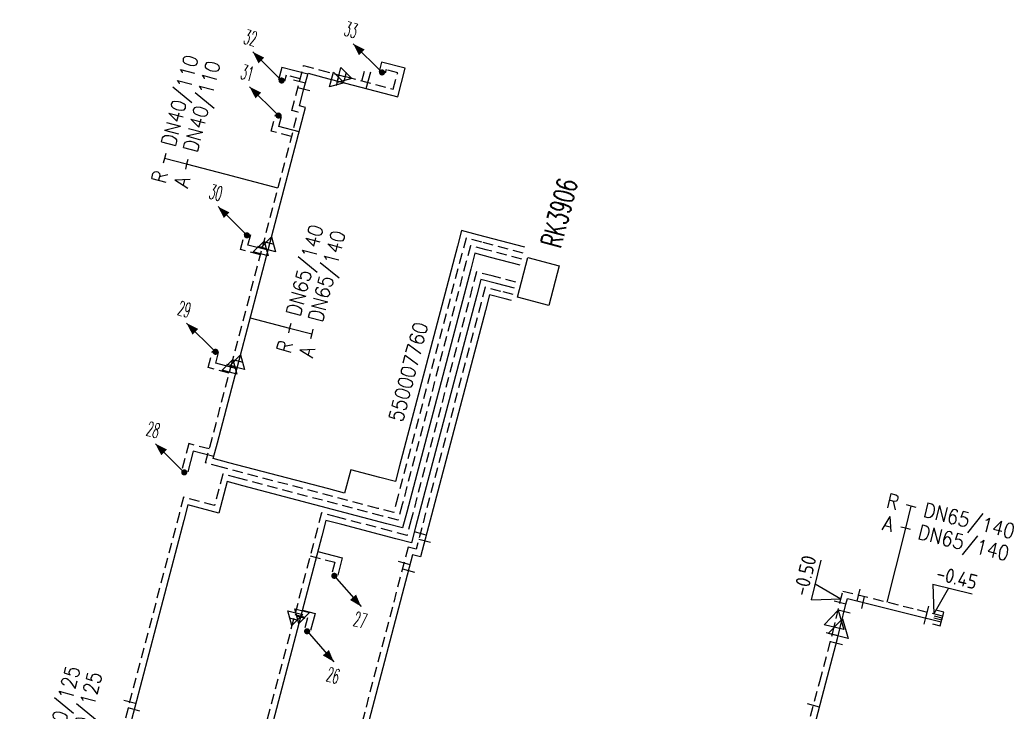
# Model space of a CAD drawing. Header units: millimetres. Extents: x 0 to 118212815, y 0 to 488348790.
# Tile 135 of 143: x 117608869 to 117669323, y 487944799 to 487987256. Entities that reach past the tile are written whole.
import ezdxf
from ezdxf.enums import TextEntityAlignment as Align

# ---------------------------------------------------------------- set-up
doc = ezdxf.new("R2010")
doc.units = ezdxf.units.MM
doc.header["$LTSCALE"] = 200
doc.linetypes.add('HIDDEN2', pattern=[4.7625, 3.175, -1.5875])
for name, color, linetype in [('WW-C-KAST', 7, 'Continuous'), ('WW-C-mof', 7, 'Continuous'), ('WW-C-stijgstrang', 7, 'Continuous'), ('WW-C-VERLOOP', 7, 'Continuous'), ('WW-I-diam', 7, 'Continuous'), ('WW-I-info', 7, 'Continuous'), ('WW-I-NAP', 7, 'Continuous'), ('WW-L-aanvoer', 3, 'Continuous'), ('WW-L-retour', 3, 'HIDDEN2')]:
    doc.layers.add(name, color=color, linetype=linetype)
doc.styles.add('DIN17', font='ROMANS.SHX', dxfattribs={"width": 0.9})
doc.styles.add('ISOCP', font='ISOCP.SHX')

# ---------------------------------------------------------------- blocks, each defined once
blk = doc.blocks.new('LR-mof')
at = {"color": 0, "linetype": 'ByBlock', "lineweight": -2}
blk.add_line((0, -0.75), (0, 0.75), dxfattribs=at)
blk = doc.blocks.new('LR-VERL')
at = {"color": 0, "linetype": 'ByBlock', "lineweight": -2}
blk.add_lwpolyline([(1.08, 0), (-1.08, -1.25), (-1.08, 1.25)], close=True, dxfattribs=at)
blk = doc.blocks.new('LR-styg')
at = {"color": 0, "lineweight": -3}
blk.add_line((0, 0), (2.5, 4.33), dxfattribs=at)
at = {"color": 0, "lineweight": -3, "const_width": 0.375}
blk.add_lwpolyline([(-0.19, 0, 1), (0.19, 0, 1)], format="xyb", close=True, dxfattribs=at)
at = {"color": 0, "lineweight": -3}
blk.add_solid([(2.5, 4.33), (1.32, 3.28), (2.18, 2.78)], dxfattribs=at)
at = {"color": 7, "linetype": 'ByBlock', "lineweight": -2, "style": 'DIN17', "width": 0.5}
blk.add_attdef('*1', text='', height=1.8, dxfattribs=at).set_placement((0, -2.5), align=Align.MIDDLE)
blk = doc.blocks.new('LR-DIAB2')
at = {"color": 0, "linetype": 'Continuous', "lineweight": -3}
blk.add_line((0, 5), (0, 7.8), dxfattribs=at)
at = {"color": 0, "lineweight": -3}
blk.add_line((0, 0), (0, 5), dxfattribs=at)
for points in [[(0.61, 7.8), (0, 7.8), (-0.61, 7.8)], [(0.61, 5), (0, 5), (-0.61, 5)]]:
    blk.add_lwpolyline(points, dxfattribs=at)
at = {"color": 1, "lineweight": -3, "style": 'DIN17', "width": 0.9}
for tag, p in [('*1', (-1.61, 7.8)), ('*2', (-1.61, 5.02))]:
    blk.add_attdef(tag, text='', height=1.8, dxfattribs=at).set_placement(p, align=Align.MIDDLE_RIGHT)
for tag, p in [('*11', (1.61, 7.8)), ('*12', (1.61, 5))]:
    blk.add_attdef(tag, text='', height=1.8, dxfattribs=at).set_placement(p, align=Align.MIDDLE_LEFT)
blk = doc.blocks.new('LR-DIAO2')
at = {"color": 0, "lineweight": -3}
blk.add_line((0, 0), (0, -5), dxfattribs=at)
at = {"color": 0, "linetype": 'Continuous', "lineweight": -3}
blk.add_line((0, -5), (0, -7.8), dxfattribs=at)
at = {"color": 0, "lineweight": -3}
for points in [[(0.61, -5), (0, -5), (-0.61, -5)], [(0.61, -7.8), (0, -7.8), (-0.61, -7.8)]]:
    blk.add_lwpolyline(points, dxfattribs=at)
at = {"color": 1, "lineweight": -3, "style": 'DIN17', "width": 0.9}
for tag, p in [('*1', (-1.61, -5)), ('*2', (-1.61, -7.78))]:
    blk.add_attdef(tag, text='', height=1.8, dxfattribs=at).set_placement(p, align=Align.MIDDLE_RIGHT)
for tag, p in [('*11', (1.61, -5)), ('*12', (1.61, -7.8))]:
    blk.add_attdef(tag, text='', height=1.8, dxfattribs=at).set_placement(p, align=Align.MIDDLE_LEFT)
blk = doc.blocks.new('nap1')
at = {"color": 0, "linetype": 'Continuous', "lineweight": -3}
for p, q in [((-1, 3.5), (0, 0)), ((-1, 3.5), (4, 3.5)), ((1, 3.5), (0, 0))]:
    blk.add_line(p, q, dxfattribs=at)
at = {"color": 0, "linetype": 'Continuous', "lineweight": -3, "style": 'ISOCP'}
for tag, p in [('*1', (1.7, 5)), ('*2', (4, 1.5))]:
    blk.add_attdef(tag, text='', height=1.8, dxfattribs=at).set_placement(p, align=Align.MIDDLE)
blk = doc.blocks.new('LR-smof')
at = {"color": 0, "linetype": 'ByBlock', "lineweight": -2}
blk.add_lwpolyline([(1, 0.5), (0, 0.5), (0, -0.5), (1, -0.5)], dxfattribs=at)
blk = doc.blocks.new('LR-kast')
at = {"color": 0, "linetype": 'ByBlock', "lineweight": -3}
blk.add_lwpolyline([(-2.5, 2), (2.5, 2), (2.5, -2), (-2.5, -2)], close=True, dxfattribs=at)
at = {"color": 7, "linetype": 'ByBlock', "lineweight": -3, "style": 'DIN17', "width": 0.7}
for tag, p in [('*1', (0, 5)), ('*2', (0, -5))]:
    blk.add_attdef(tag, text='', height=2.5, dxfattribs=at).set_placement(p, align=Align.MIDDLE)
at = {"color": 0, "linetype": 'ByBlock', "lineweight": -2, "style": 'DIN17', "width": 0.3, "flags": 1}
for tag, p in [('OCODE', (5, 1.25)), ('NCODE', (10, 1.25)), ('BC', (15, 1.25)), ('RK', (20, 1.25)), ('ST', (5, -1.25)), ('VCODE', (10, -1.25)), ('NIVO', (15, -1.25)), ('IMM', (20, -1.25))]:
    blk.add_attdef(tag, text='', height=1.8, dxfattribs=at).set_placement(p, align=Align.MIDDLE)
blk = doc.blocks.new('LR-hyp')
at = {"color": 7, "linetype": 'ByBlock', "lineweight": -3, "style": 'DIN17', "width": 0.9}
blk.add_attdef('*1', text='', height=1.8, dxfattribs=at).set_placement((0, 0), align=Align.MIDDLE)
at = {"color": 7, "linetype": 'ByBlock', "lineweight": -2, "style": 'DIN17', "width": 0.9, "flags": 1}
blk.add_attdef('*2', text='', height=1.8, dxfattribs=at).set_placement((0, -5), align=Align.MIDDLE)

msp = doc.modelspace()

# ---------------------------------------------------------------- linework, layer by layer
at = {"layer": 'WW-I-diam'}
for p, q in [((117624728, 487976906), (117621536, 487977747)), ((117662139, 487951503), (117662664, 487953609))]:
    msp.add_line(p, q, dxfattribs=at)
at = {"layer": 'WW-L-aanvoer'}
for p, q in [((117624965, 487984323), (117624767, 487983571)), ((117626555, 487983905), (117624965, 487984323)), ((117631090, 487984655), (117630935, 487984066)), ((117632542, 487984273), (117631090, 487984655)), ((117632080, 487982519), (117632542, 487984273)), ((117626317, 487983003), (117626572, 487983970)), ((117626572, 487983970), (117627539, 487983715)), ((117627539, 487983715), (117628402, 487983488)), ((117630148, 487983028), (117630421, 487984064)), ((117626042, 487981958), (117626317, 487983003)), ((117628402, 487983488), (117632080, 487982519)), ((117624230, 487973525), (117626425, 487981857)), ((117626425, 487981857), (117626042, 487981958)), ((117624780, 487980693), (117624946, 487981323)), ((117626031, 487980363), (117624780, 487980693)), ((117622885, 487973423), (117623053, 487974062)), ((117636003, 487974310), (117635748, 487973343)), ((117636970, 487974055), (117636003, 487974310)), ((117639879, 487973289), (117636970, 487974055)), ((117622322, 487966283), (117624230, 487973525)), ((117624117, 487973099), (117622885, 487973423)), ((117635748, 487973343), (117632198, 487959870)), ((117636815, 487972916), (117636560, 487971949)), ((117637782, 487972661), (117636815, 487972916)), ((117639593, 487972184), (117637782, 487972661)), ((117636560, 487971949), (117632629, 487957028)), ((117637185, 487971313), (117636930, 487970346)), ((117638152, 487971058), (117637185, 487971313)), ((117639240, 487970771), (117638152, 487971058)), ((117636930, 487970346), (117633177, 487956100)), ((117637718, 487970371), (117637463, 487969404)), ((117638685, 487970116), (117637718, 487970371)), ((117639067, 487970015), (117638685, 487970116)), ((117637463, 487969404), (117633480, 487954285)), ((117620904, 487966169), (117621075, 487966818)), ((117622201, 487965827), (117620904, 487966169)), ((117621004, 487961284), (117622322, 487966283)), ((117620749, 487960317), (117621004, 487961284)), ((117619516, 487960772), (117619183, 487959508)), ((117620781, 487960438), (117619516, 487960772)), ((117621716, 487960062), (117620749, 487960317)), ((117627849, 487958446), (117621716, 487960062)), ((117629194, 487959627), (117628816, 487958191)), ((117630976, 487959158), (117629194, 487959627)), ((117632198, 487959870), (117631943, 487958903)), ((117621610, 487958897), (117621102, 487956970)), ((117622577, 487958642), (117621610, 487958897)), ((117631943, 487958903), (117630976, 487959158)), ((117631407, 487956316), (117622577, 487958642)), ((117628816, 487958191), (117627849, 487958446)), ((117619200, 487957471), (117618945, 487956504)), ((117621102, 487956970), (117619200, 487957471)), ((117632629, 487957028), (117632374, 487956061)), ((117618945, 487956504), (117609333, 487920025)), ((117627675, 487956515), (117627421, 487955548)), ((117628642, 487956261), (117627675, 487956515)), ((117631955, 487955388), (117628642, 487956261)), ((117632374, 487956061), (117631407, 487956316)), ((117633177, 487956100), (117632922, 487955133)), ((117627421, 487955548), (117626114, 487950588)), ((117632922, 487955133), (117631955, 487955388)), ((117627174, 487954613), (117628678, 487954217)), ((117632993, 487954413), (117622888, 487916060)), ((117628678, 487954217), (117628399, 487953155)), ((117633480, 487954285), (117632993, 487954413)), ((117659602, 487951366), (117659690, 487951722)), ((117659690, 487951722), (117663879, 487950678)), ((117626223, 487951005), (117627005, 487950799)), ((117659252, 487949945), (117659602, 487951366)), ((117626114, 487950588), (117618476, 487921602)), ((117627005, 487950799), (117626730, 487949753)), ((117663879, 487950678), (117665452, 487950283)), ((117659082, 487949268), (117659252, 487949945))]:
    msp.add_line(p, q, dxfattribs=at)
at = {"layer": 'WW-L-aanvoer', "lineweight": -3}
for p, q in [((117658370, 487946540), (117659082, 487949268)), ((117656081, 487937954), (117658370, 487946540))]:
    msp.add_line(p, q, dxfattribs=at)
at = {"layer": 'WW-L-retour'}
for p, q in [((117626047, 487983467), (117626301, 487984434)), ((117626301, 487984434), (117627268, 487984180)), ((117627268, 487984180), (117628866, 487983759)), ((117629877, 487983492), (117630053, 487984160)), ((117631361, 487984191), (117631302, 487983970)), ((117632078, 487984002), (117631361, 487984191)), ((117625236, 487983859), (117625134, 487983474)), ((117626090, 487983634), (117625236, 487983859)), ((117628866, 487983759), (117631810, 487982983)), ((117631810, 487982983), (117632078, 487984002)), ((117625577, 487981687), (117626047, 487983467)), ((117623769, 487973269), (117625961, 487981586)), ((117624316, 487980422), (117624578, 487981420)), ((117625961, 487981586), (117625577, 487981687)), ((117625567, 487980093), (117624316, 487980422)), ((117622421, 487973153), (117622686, 487974159)), ((117636273, 487973846), (117636018, 487972879)), ((117637240, 487973591), (117636273, 487973846)), ((117636544, 487973380), (117636289, 487972413)), ((117637511, 487973125), (117636544, 487973380)), ((117639782, 487972921), (117637240, 487973591)), ((117621857, 487966012), (117623769, 487973269)), ((117623653, 487972828), (117622421, 487973153)), ((117636018, 487972879), (117632090, 487957970)), ((117639690, 487972551), (117637511, 487973125)), ((117636289, 487972413), (117632358, 487957492)), ((117636915, 487971777), (117636660, 487970810)), ((117637882, 487971522), (117636915, 487971777)), ((117639336, 487971139), (117637882, 487971522)), ((117636660, 487970810), (117632906, 487956564)), ((117637448, 487970835), (117637193, 487969868)), ((117638415, 487970580), (117637448, 487970835)), ((117639163, 487970383), (117638415, 487970580)), ((117637193, 487969868), (117633209, 487954749)), ((117620440, 487965898), (117620708, 487966915)), ((117621737, 487965556), (117620440, 487965898)), ((117620540, 487961013), (117621857, 487966012)), ((117619245, 487961236), (117618815, 487959605)), ((117620511, 487960903), (117619245, 487961236)), ((117620285, 487960046), (117620540, 487961013)), ((117621252, 487959791), (117620285, 487960046)), ((117630868, 487957258), (117621252, 487959791)), ((117621340, 487959361), (117620832, 487957434)), ((117622307, 487959106), (117621340, 487959361)), ((117631136, 487956780), (117622307, 487959106)), ((117618929, 487957935), (117618674, 487956968)), ((117620832, 487957434), (117618929, 487957935)), ((117632090, 487957970), (117631835, 487957003)), ((117618674, 487956968), (117608869, 487919754)), ((117627405, 487956980), (117627150, 487956013)), ((117628372, 487956725), (117627405, 487956980)), ((117631835, 487957003), (117630868, 487957258)), ((117632358, 487957492), (117632103, 487956525)), ((117631684, 487955852), (117628372, 487956725)), ((117632103, 487956525), (117631136, 487956780)), ((117632906, 487956564), (117632651, 487955597)), ((117627150, 487956013), (117625688, 487950463)), ((117632651, 487955597), (117631684, 487955852)), ((117632722, 487954877), (117622617, 487916525)), ((117633209, 487954749), (117632722, 487954877)), ((117626710, 487954342), (117628214, 487953946)), ((117628214, 487953946), (117628031, 487953252)), ((117659233, 487951457), (117659413, 487952183)), ((117659413, 487952183), (117663971, 487951047)), ((117658996, 487950492), (117659233, 487951457)), ((117663971, 487951047), (117665544, 487950652)), ((117625688, 487950463), (117618050, 487921477)), ((117625759, 487950734), (117626541, 487950528)), ((117626541, 487950528), (117626362, 487949850)), ((117658787, 487949642), (117658996, 487950492))]:
    msp.add_line(p, q, dxfattribs=at)
at = {"layer": 'WW-L-retour', "lineweight": -3}
for p, q in [((117658003, 487946637), (117658787, 487949642)), ((117655714, 487938053), (117658003, 487946637))]:
    msp.add_line(p, q, dxfattribs=at)

# ---------------------------------------------------------------- block references
at = {"layer": 'WW-C-KAST', "linetype": 'Continuous'}
ref = msp.add_blockref('LR-kast', (117640713, 487971184), dxfattribs=dict(at, xscale=500.0000000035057, yscale=500.0000000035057, zscale=500.0000000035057, rotation=75.23951376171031))
ref.add_attrib('*1', 'RK3906', dxfattribs={"layer": '0', "color": 7, "linetype": 'ByBlock', "lineweight": -3, "height": 1250, "rotation": 75.23951, "style": 'DIN17', "width": 0.65}).set_placement((117642006, 487975395), align=Align.MIDDLE)
at = {"layer": 'WW-C-mof'}
for p, xscale, yscale, zscale, rotation in [((117626047, 487983467), 500, 500, 500, 255.2388212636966), ((117628402, 487983488), 375.0000000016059, 375.0000000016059, 375.0000000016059, 345.2387999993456), ((117628866, 487983759), 375.0000000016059, 375.0000000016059, 375.0000000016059, 345.2387999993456), ((117626317, 487983003), 499.9999999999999, 499.9999999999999, 499.9999999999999, 255.238821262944), ((117623769, 487973269), 375.0000000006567, 375.0000000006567, 375.0000000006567, 75.23879999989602), ((117624230, 487973525), 375.0000000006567, 375.0000000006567, 375.0000000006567, 75.23879999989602), ((117621857, 487966012), 375.0000000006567, 375.0000000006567, 375.0000000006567, 75.23879999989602), ((117622322, 487966283), 375.0000000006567, 375.0000000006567, 375.0000000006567, 75.23879999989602), ((117633464, 487955716), 500, 500, 500, 75.2388212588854), ((117633734, 487955252), 500, 500, 500, 75.23882125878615), ((117632468, 487953910), 500, 500, 500, 255.2388212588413), ((117632738, 487953446), 500, 500, 500, 255.2388212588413), ((117659234, 487951463), 500.0000000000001, 500.0000000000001, 500.0000000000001, 76.19299999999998), ((117659491, 487950916), 500.0000000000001, 500.0000000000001, 500.0000000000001, 76.19299999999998), ((117625688, 487950463), 375.0000000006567, 375.0000000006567, 375.0000000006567, 255.238799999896), ((117626114, 487950588), 375.0000000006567, 375.0000000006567, 375.0000000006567, 255.238799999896), ((117658757, 487949521), 500.0000000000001, 500.0000000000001, 500.0000000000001, 76.19299999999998), ((117659014, 487948973), 500.0000000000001, 500.0000000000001, 500.0000000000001, 76.19299999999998)]:
    msp.add_blockref('LR-mof', p, dxfattribs=dict(at, xscale=xscale, yscale=yscale, zscale=zscale, rotation=rotation))
at = {"layer": 'WW-C-mof', "linetype": 'Continuous'}
for name, p, xscale, yscale, zscale, rotation in [('LR-mof', (117660389, 487951940), 499.9999999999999, 499.9999999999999, 499.9999999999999, 346.0076), ('LR-mof', (117660658, 487951481), 499.9999999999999, 499.9999999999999, 499.9999999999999, 346.0076), ('LR-mof', (117664589, 487950892), 500, 500, 500, 345.9033000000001), ('LR-smof', (117665544, 487950652), 499.9999999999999, 499.9999999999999, 499.9999999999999, 165.9033), ('LR-mof', (117664501, 487950522), 500, 500, 500, 345.9033000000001), ('LR-smof', (117665452, 487950283), 499.9999999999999, 499.9999999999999, 499.9999999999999, 165.9033), ('LR-mof', (117615618, 487945368), 500.0000000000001, 500.0000000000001, 500.0000000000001, 75.23880000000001), ('LR-mof', (117615890, 487944909), 500.0000000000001, 500.0000000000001, 500.0000000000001, 75.23880000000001)]:
    msp.add_blockref(name, p, dxfattribs=dict(at, xscale=xscale, yscale=yscale, zscale=zscale, rotation=rotation))
at = {"layer": 'WW-C-mof', "linetype": 'Continuous', "lineweight": -3, "xscale": 500, "yscale": 500, "zscale": 500, "rotation": 75.0712}
msp.add_blockref('LR-mof', (117657608, 487945156), dxfattribs=at)
at = {"layer": 'WW-C-stijgstrang', "linetype": 'Continuous'}
ref = msp.add_blockref('LR-styg', (117631119, 487984018), dxfattribs=dict(at, xscale=499.99999998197, yscale=499.9999999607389, zscale=500, rotation=75.23882126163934))
ref.add_attrib('*1', '33', dxfattribs={"layer": '0', "color": 7, "linetype": 'ByBlock', "lineweight": -2, "height": 900, "rotation": 345.23882, "style": 'DIN17', "width": 0.5}).set_placement((117629210, 487986633), align=Align.MIDDLE)
ref = msp.add_blockref('LR-styg', (117624950, 487983522), dxfattribs=dict(at, xscale=499.99999998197, yscale=499.9999999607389, zscale=500, rotation=75.23882126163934))
ref.add_attrib('*1', '32', dxfattribs={"layer": '0', "color": 7, "linetype": 'ByBlock', "lineweight": -2, "height": 900, "rotation": 345.23882, "style": 'DIN17', "width": 0.5}).set_placement((117623042, 487986138), align=Align.MIDDLE)
ref = msp.add_blockref('LR-styg', (117624762, 487981371), dxfattribs=dict(at, xscale=499.99999998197, yscale=499.9999999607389, zscale=500, rotation=75.23882126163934))
ref.add_attrib('*1', '31', dxfattribs={"layer": '0', "color": 7, "linetype": 'ByBlock', "lineweight": -2, "height": 900, "rotation": 345.23882, "style": 'DIN17', "width": 0.5}).set_placement((117622853, 487983987), align=Align.MIDDLE)
ref = msp.add_blockref('LR-styg', (117622822, 487974019), dxfattribs=dict(at, xscale=499.99999998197, yscale=499.9999999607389, zscale=500, rotation=75.23882126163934))
ref.add_attrib('*1', '30', dxfattribs={"layer": '0', "color": 7, "linetype": 'ByBlock', "lineweight": -2, "height": 900, "rotation": 345.23882, "style": 'DIN17', "width": 0.5}).set_placement((117620914, 487976634), align=Align.MIDDLE)
ref = msp.add_blockref('LR-styg', (117620892, 487966867), dxfattribs=dict(at, xscale=499.99999998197, yscale=499.9999999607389, zscale=500, rotation=75.23882126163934))
ref.add_attrib('*1', '29', dxfattribs={"layer": '0', "color": 7, "linetype": 'ByBlock', "lineweight": -2, "height": 900, "rotation": 345.23882, "style": 'DIN17', "width": 0.5}).set_placement((117618983, 487969482), align=Align.MIDDLE)
ref = msp.add_blockref('LR-styg', (117618975, 487959466), dxfattribs=dict(at, xscale=499.99999998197, yscale=499.9999999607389, zscale=500, rotation=75.23882126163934))
ref.add_attrib('*1', '28', dxfattribs={"layer": '0', "color": 7, "linetype": 'ByBlock', "lineweight": -2, "height": 900, "rotation": 345.23882, "style": 'DIN17', "width": 0.5}).set_placement((117617066, 487962081), align=Align.MIDDLE)
ref = msp.add_blockref('LR-styg', (117628185, 487953115), dxfattribs=dict(at, xscale=499.9999999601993, yscale=499.9999999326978, zscale=500, rotation=251.1615287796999))
ref.add_attrib('*1', '27', dxfattribs={"layer": '0', "color": 7, "linetype": 'ByBlock', "lineweight": -2, "height": 900, "rotation": 345.23882, "style": 'DIN17', "width": 0.5}).set_placement((117629783, 487950402), align=Align.MIDDLE)
ref = msp.add_blockref('LR-styg', (117626516, 487949713), dxfattribs=dict(at, xscale=499.9999999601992, yscale=499.9999999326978, zscale=500, rotation=251.1615287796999))
ref.add_attrib('*1', '26', dxfattribs={"layer": '0', "color": 7, "linetype": 'ByBlock', "lineweight": -2, "height": 900, "rotation": 345.23882, "style": 'DIN17', "width": 0.5}).set_placement((117628114, 487946999), align=Align.MIDDLE)
at = {"layer": 'WW-C-VERLOOP', "linetype": 'Continuous'}
for p, xscale, yscale, zscale, rotation in [((117628866, 487983759), 375.0000000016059, 375.0000000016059, 375.0000000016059, 345.2387999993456), ((117628402, 487983488), 375.0000000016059, 375.0000000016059, 375.0000000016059, 345.2387999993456), ((117624230, 487973525), 375.0000000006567, 375.0000000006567, 375.0000000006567, 75.23879999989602), ((117623769, 487973269), 375.0000000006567, 375.0000000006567, 375.0000000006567, 75.23879999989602), ((117622322, 487966283), 375.0000000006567, 375.0000000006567, 375.0000000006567, 75.23879999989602), ((117621857, 487966012), 375.0000000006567, 375.0000000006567, 375.0000000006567, 75.23879999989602), ((117625688, 487950463), 375.0000000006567, 375.0000000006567, 375.0000000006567, 255.238799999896), ((117626114, 487950588), 375.0000000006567, 375.0000000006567, 375.0000000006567, 255.238799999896), ((117658996, 487950492), 500, 500, 500, 76.193), ((117659252, 487949945), 500, 500, 500, 76.193)]:
    msp.add_blockref('LR-VERL', p, dxfattribs=dict(at, xscale=xscale, yscale=yscale, zscale=zscale, rotation=rotation))
at = {"layer": 'WW-I-diam', "linetype": 'Continuous'}
for name, p, xscale, yscale, zscale, rotation, values in [('LR-DIAB2', (117621536, 487977747), 500.0000000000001, 500.0000000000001, 500.0000000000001, 75.2388212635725, {'*1': 'R', '*11': 'DN40/110', '*2': 'A', '*12': 'DN40/110'}), ('LR-DIAO2', (117623026, 487968956), 500, 500, 500, 75.23882126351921, {'*1': 'R', '*11': 'DN65/140', '*2': 'A', '*12': 'DN65/140'}), ('LR-DIAB2', (117662664, 487953609), 500, 500, 500, 346.0076202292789, {'*1': 'R', '*11': 'DN65/140', '*2': 'A', '*12': 'DN65/140'}), ('LR-DIAB2', (117614269, 487940248), 500.0000000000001, 500.0000000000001, 500.0000000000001, 75.23882126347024, {'*1': 'R', '*11': 'DN50/125', '*2': 'A', '*12': 'DN50/125'})]:
    msp.add_blockref(name, p, dxfattribs=dict(at, xscale=xscale, yscale=yscale, zscale=zscale, rotation=rotation)).add_auto_attribs(values)
at = {"layer": 'WW-I-info', "linetype": 'Continuous', "xscale": 499.9999999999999, "yscale": 499.9999999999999, "zscale": 499.9999999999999, "rotation": 75.23882126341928}
msp.add_blockref('LR-hyp', (117632730, 487965636), dxfattribs=at).add_auto_attribs({'*1': '550007760'})
at = {"layer": 'WW-I-NAP', "linetype": 'Continuous'}
ref = msp.add_blockref('nap1', (117659296, 487951708), dxfattribs=dict(at, xscale=500, yscale=500, zscale=500, rotation=76.08012140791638))
ref.add_attrib('*1', '-0.50', dxfattribs={"layer": '0', "color": 1, "linetype": 'Continuous', "lineweight": -3, "height": 900, "rotation": 76.08012, "style": 'ISOCP'}).set_placement((117657074, 487953135), align=Align.MIDDLE)
ref = msp.add_blockref('nap1', (117664991, 487950785), dxfattribs=dict(at, xscale=500, yscale=500, zscale=500, rotation=346.1495849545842))
ref.add_attrib('*1', '-0.45', dxfattribs={"layer": '0', "color": 1, "linetype": 'Continuous', "lineweight": -3, "height": 900, "rotation": 346.14958, "style": 'ISOCP'}).set_placement((117666415, 487953009), align=Align.MIDDLE)

doc.saveas('drawing.dxf')
